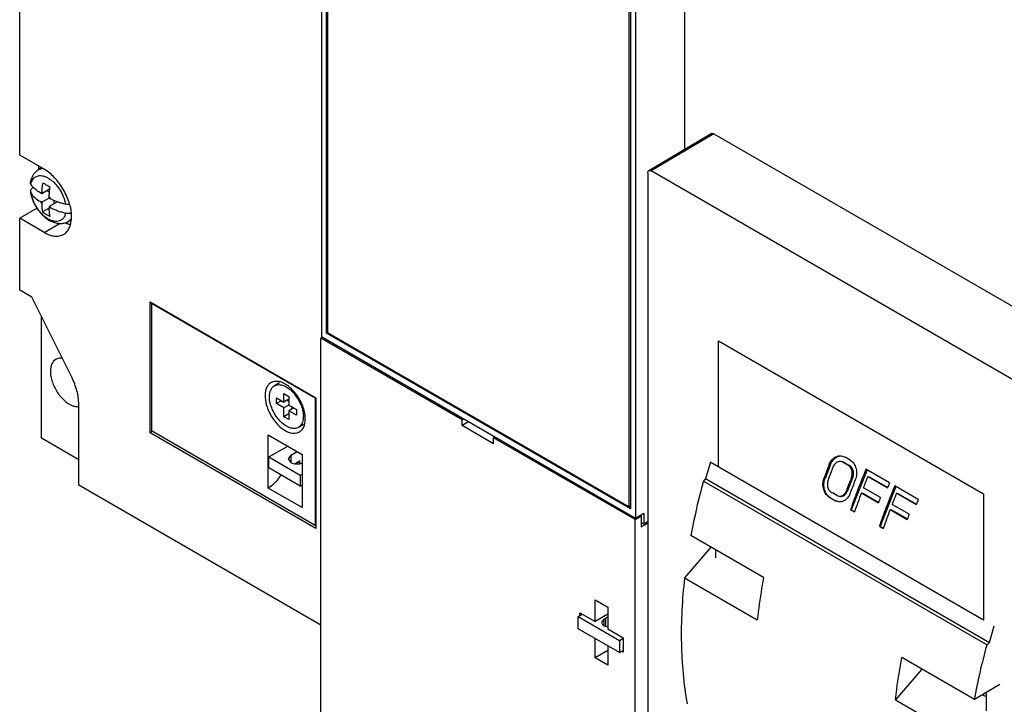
# Model space of a CAD drawing. Header units: millimetres. Extents: x 40 to 313, y 49 to 444.
# Tile 2 of 6: x 40 to 151, y 149 to 226. Entities that reach past the tile are written whole.
import ezdxf

# ---------------------------------------------------------------- set-up
doc = ezdxf.new("R2010")
doc.units = ezdxf.units.MM
doc.header["$LTSCALE"] = 32.082251
doc.layers.get('0').update_dxf_attribs({"linetype": 'CONTINUOUS'})
doc.layers.add('INTFCLR_87', color=7, linetype='CONTINUOUS')

msp = doc.modelspace()

# ---------------------------------------------------------------- linework, layer by layer
at = {"color": 7, "linetype": 'Continuous'}
for p, q in [((40.37, 210.63), (40.37, 316.61)), ((74.32, 279.11), (74.32, 190.2)), ((74.89, 190.61), (74.89, 278.06)), ((75.03, 277.81), (75.03, 190.69)), ((115.2, 263.11), (115.2, 211.28)), ((108.97, 171.09), (108.97, 258.21)), ((109.11, 258.3), (109.11, 170.85)), ((109.68, 258.7), (109.68, 169.79)), ((111.16, 208.89), (118.19, 213.05)), ((118.49, 213.02), (111.42, 208.87)), ((118.49, 213.02), (118.19, 213.05)), ((118.49, 213.02), (163.53, 187.02)), ((43.13, 209.04), (40.37, 210.63)), ((42.37, 208.93), (42.79, 209.24)), ((42.49, 209.41), (42.49, 209.02)), ((111.06, 208.66), (111.06, 131.89)), ((156.46, 182.86), (111.42, 208.87)), ((41.58, 206.52), (41.63, 206.39)), ((41.91, 207.01), (41.81, 206.94)), ((42.85, 206.3), (42.71, 206.39)), ((43.77, 206.84), (42.85, 206.3)), ((42.85, 206.3), (42.85, 206.47)), ((43.72, 206.46), (43.41, 206.63)), ((42.85, 205.33), (42.71, 205.41)), ((43.7, 205.81), (42.85, 205.33)), ((42.85, 205.33), (42.85, 205.16)), ((43.7, 205.81), (43.7, 205.98)), ((43.7, 205.81), (43.84, 205.73)), ((44.62, 205.37), (43.7, 204.84)), ((44.26, 205.16), (44.26, 205.51)), ((42.34, 204.66), (40.37, 203.53)), ((43.7, 204.67), (42.95, 204.24)), ((43.7, 204.84), (43.7, 204.67)), ((43.7, 204.84), (43.84, 204.75)), ((40.37, 195.45), (40.37, 203.53)), ((43.13, 201.94), (40.37, 203.53)), ((43.13, 201.94), (44.92, 202.97)), ((45.72, 203.11), (46.09, 203.27)), ((41.72, 194.67), (40.37, 195.45)), ((46.23, 185.66), (41.72, 194.67)), ((55.04, 179.42), (55.04, 194.12)), ((55.04, 194.12), (73.71, 183.34)), ((55.19, 194), (55.19, 179.63)), ((55.19, 194), (73.64, 183.34)), ((42.84, 178.79), (42.84, 192.41)), ((75.03, 190.69), (74.89, 190.61)), ((109.11, 170.85), (74.89, 190.61)), ((75.03, 190.69), (108.97, 171.09)), ((74.27, 190.06), (74.41, 190.15)), ((74.27, 141.97), (74.27, 190.06)), ((90.18, 180.88), (74.27, 190.06)), ((109.68, 169.79), (74.32, 190.2)), ((119.01, 189.74), (148.83, 172.53)), ((119.01, 175.57), (119.01, 189.74)), ((69.6, 185.02), (69.04, 184.7)), ((69.26, 182.69), (69.26, 183.34)), ((69.26, 183.34), (70.11, 182.85)), ((69.82, 183.01), (69.26, 182.69)), ((70.11, 182.85), (70.11, 183.83)), ((70.11, 183.83), (70.67, 183.5)), ((70.67, 183.18), (70.11, 182.85)), ((70.67, 182.93), (70.42, 183.08)), ((70.67, 183.5), (70.67, 182.52)), ((73.64, 183.34), (73.64, 168.97)), ((73.71, 183.34), (73.71, 168.64)), ((47.02, 173.52), (47.02, 182.63)), ((70.11, 182.2), (69.26, 182.69)), ((70.67, 182.52), (70.11, 182.2)), ((70.11, 181.22), (70.11, 182.2)), ((70.67, 182.52), (71.52, 182.03)), ((71.24, 182.2), (70.67, 181.87)), ((70.67, 181.87), (70.67, 180.89)), ((71.52, 181.38), (70.67, 181.87)), ((71.03, 182.08), (71.03, 182.32)), ((71.52, 182.03), (71.52, 181.38)), ((70.67, 181.54), (70.11, 181.22)), ((70.67, 180.89), (70.11, 181.22)), ((90.18, 180.88), (90.32, 180.96)), ((90.18, 180.22), (90.18, 180.88)), ((90.89, 180.63), (90.18, 180.22)), ((55.29, 179.56), (55.04, 179.42)), ((73.64, 168.97), (55.19, 179.63)), ((72.3, 180.35), (71.74, 180.02)), ((93.71, 178.18), (90.18, 180.22)), ((47.02, 176.38), (42.84, 178.79)), ((73.71, 168.64), (55.04, 179.42)), ((68.34, 179.19), (72.16, 176.98)), ((68.34, 173.2), (68.34, 179.19)), ((93.71, 178.84), (93.86, 178.92)), ((109.62, 169.65), (93.71, 178.84)), ((93.71, 178.18), (93.71, 178.84)), ((68.41, 176.69), (70.54, 177.92)), ((70.46, 177.87), (70.46, 177.96)), ((70.88, 176.89), (71.6, 177.3)), ((68.41, 176.69), (71.94, 174.65)), ((68.41, 175.46), (68.41, 176.69)), ((70.88, 176.89), (70.59, 176.48)), ((70.59, 176.48), (70.88, 176.07)), ((70.88, 176.89), (70.88, 176.07)), ((71.38, 175.95), (71.94, 176.28)), ((72.16, 176.98), (72.16, 171)), ((132.82, 176.82), (133.26, 176.68)), ((133.84, 176.34), (133.26, 176.68)), ((71.94, 173.42), (68.41, 175.46)), ((71.69, 176.17), (71.98, 176)), ((118.12, 176.1), (117.57, 174.27)), ((148.83, 158.35), (118.06, 176.12)), ((131.58, 175.72), (131, 174.26)), ((131.58, 175.72), (131.43, 175.74)), ((133.02, 176.1), (132.76, 176.18)), ((133.17, 176.08), (132.9, 176.17)), ((133.02, 176.1), (133.61, 175.76)), ((133.17, 176.08), (133.02, 176.1)), ((133.17, 176.08), (133.76, 175.74)), ((133.61, 175.76), (133.76, 175.74)), ((135.73, 175.25), (133.96, 170.75)), ((138.26, 173.79), (135.61, 175.32)), ((71.94, 174.65), (72.16, 174.77)), ((71.94, 174.65), (71.94, 173.42)), ((117.57, 174.27), (117.32, 173.99)), ((117.32, 173.99), (149.24, 155.55)), ((117.57, 174.27), (149.5, 155.84)), ((130.87, 174.27), (131, 174.26)), ((134.11, 174.35), (133.54, 172.88)), ((134.11, 174.35), (133.96, 174.36)), ((135.81, 174.49), (138.03, 173.21)), ((135.81, 174.49), (135.96, 174.47)), ((135.96, 174.47), (138.06, 173.26)), ((74.27, 157.79), (47.02, 173.52)), ((72.16, 171), (68.34, 173.2)), ((71.94, 173.42), (72.16, 173.54)), ((133.41, 172.9), (133.54, 172.88)), ((137.23, 172.12), (135.32, 173.23)), ((138.97, 173.38), (137.2, 168.88)), ((141.5, 171.92), (138.85, 173.45)), ((131.61, 172.11), (131.52, 172.12)), ((131.52, 172.12), (132.11, 171.78)), ((131.61, 172.11), (132.19, 171.77)), ((132.42, 172.31), (131.83, 172.65)), ((132.11, 171.78), (132.19, 171.77)), ((132.54, 171.64), (132.11, 171.78)), ((132.42, 172.31), (132.58, 172.27)), ((133.85, 172.65), (133.84, 172.63)), ((135.09, 172.65), (137.01, 171.54)), ((135.09, 172.65), (135.24, 172.63)), ((135.24, 172.63), (137.04, 171.59)), ((139.05, 172.62), (141.26, 171.34)), ((139.05, 172.62), (139.2, 172.6)), ((139.2, 172.6), (141.29, 171.39)), ((148.83, 172.53), (148.83, 158.35)), ((109.11, 171.18), (108.97, 171.09)), ((109.11, 171.05), (108.99, 171.12)), ((133.88, 170.76), (133.96, 170.75)), ((133.88, 170.76), (134.32, 170.51)), ((133.96, 170.75), (134.33, 170.54)), ((138.33, 170.78), (138.47, 170.76)), ((138.33, 170.78), (140.25, 169.67)), ((138.47, 170.76), (140.28, 169.72)), ((140.47, 170.25), (138.55, 171.36)), ((109.62, 169.65), (110.33, 170.06)), ((109.62, 130.16), (109.62, 169.65)), ((110.6, 170.32), (109.68, 169.79)), ((110.33, 170.06), (110.24, 170.11)), ((110.33, 170.06), (110.33, 168.83)), ((110.6, 170.32), (110.6, 169.16)), ((73.64, 168.97), (73.71, 169.01)), ((110.33, 169.31), (110.6, 169.16)), ((110.33, 168.83), (111.06, 169.25)), ((110.6, 169.16), (111.06, 169.42)), ((137.12, 168.89), (137.2, 168.88)), ((137.12, 168.89), (137.56, 168.64)), ((137.2, 168.88), (137.57, 168.67)), ((124.09, 163.13), (115.9, 167.85)), ((118.17, 166.54), (115.19, 163.11)), ((118.72, 165.36), (118.72, 166.22)), ((115.19, 163.11), (123.38, 158.38)), ((105.13, 160.63), (106.55, 159.82)), ((105.13, 158.18), (105.13, 160.63)), ((106.55, 159.82), (106.55, 157.37)), ((103.21, 158.77), (103.66, 159.03)), ((103.21, 158.77), (107.87, 156.07)), ((103.21, 157.38), (103.21, 158.77)), ((103.4, 159.18), (105.13, 158.18)), ((103.4, 158.88), (103.4, 159.18)), ((106.55, 159), (105.13, 158.18)), ((106.11, 158.44), (106.32, 158.56)), ((106.32, 157.7), (106.32, 158.56)), ((107.87, 154.69), (103.21, 157.38)), ((106.11, 158.44), (105.86, 158.09)), ((106.11, 158.44), (106.11, 157.75)), ((106.55, 157.37), (108.28, 156.37)), ((149.5, 155.84), (150.05, 157.69)), ((105.13, 154.1), (105.13, 156.27)), ((107.87, 156.07), (108.28, 156.31)), ((108.28, 156.37), (108.28, 154.73)), ((106.55, 155.45), (106.55, 153.28)), ((107.87, 156.07), (107.87, 154.69)), ((149.24, 155.55), (149.5, 155.84)), ((106.55, 154.92), (105.13, 154.1)), ((106.55, 153.28), (105.13, 154.1)), ((107.87, 154.69), (108.28, 154.92)), ((108.28, 154.73), (108.12, 154.83)), ((147.83, 149.42), (139.64, 154.14)), ((141.91, 152.83), (138.93, 149.4)), ((150.68, 151.12), (147.83, 149.42)), ((148.74, 149.96), (149.12, 149.74)), ((149.12, 150.19), (149.12, 148.14)), ((138.93, 149.4), (147.12, 144.67))]:
    msp.add_line(p, q, dxfattribs=at)
for centre, radius, start, end in [((43.08, 207.82), 1.32, 94.7219, 98.0269), ((44.26, 206.14), 1.72, 205.2972, 214.7031), ((42.28, 205), 1.72, 25.2972, 34.7031), ((46.35, 207.34), 4.82, 213.9009, 214.4094), ((46.24, 207.26), 4.69, 214.3852, 218.5235), ((46.96, 206.04), 3.35, 245.6908, 248.2045), ((69.2, 184.07), 1.12, 102.6973, 110.7236), ((69.22, 183.99), 1.21, 96.0406, 102.6783), ((68.78, 182.35), 2.93, 59.9986, 60.9791), ((71.16, 183.59), 3.17, 180.0406, 183.7518), ((68, 181.03), 4.29, 38.2936, 40.6433), ((67.75, 180.84), 4.6, 21.2753, 38.2654), ((67.08, 180.45), 5.51, 24.8191, 30.0153), ((69.96, 181.26), 2.34, 354.7009, 0.0595), ((71.29, 180.81), 0.906, 299.973, 308.4841), ((71.28, 180.48), 1.12, 309.2776, 317.3023), ((71.21, 180.54), 1.21, 317.3214, 323.964), ((213.43, 143.85), 87.98, 158.7524, 159.7735), ((213.94, 143.57), 88.06, 158.7011, 159.7216), ((133.29, 175.13), 1.96, 158.6872, 161.8817), ((133.48, 175.1), 2, 158.5828, 161.7064), ((217.75, 141.51), 88.83, 157.6293, 159.362), ((216, 142.38), 88.05, 158.7037, 159.7243), ((216.45, 142.13), 88.06, 158.701, 159.7215), ((218.4, 141.17), 89.06, 158.0346, 158.9038), ((220.99, 139.64), 88.83, 157.6293, 159.362), ((221.36, 139.6), 89.86, 157.6345, 158.0353), ((215.69, 142.28), 86.63, 159.3596, 160.8092), ((216.51, 141.9), 87.03, 159.3089, 160.8059), ((219.53, 140.38), 88.2, 158.9045, 159.3102), ((221.64, 139.3), 89.06, 158.0346, 158.9038), ((224.6, 137.73), 89.86, 157.6345, 158.0353), ((218.93, 140.42), 86.63, 159.3596, 160.8092), ((219.75, 140.03), 87.03, 159.3089, 160.8059), ((222.76, 138.51), 88.2, 158.9045, 159.3102)]:
    msp.add_arc(centre, radius, start, end, dxfattribs=at)
for points, knots in [([(42.37, 208.93), (42.26, 208.85), (42.07, 208.67), (41.84, 208.35), (41.68, 208), (41.61, 207.74), (41.58, 207.61)], [0, 0, 0, 0, 0.248727, 0.497497, 0.747266, 1, 1, 1, 1]), ([(41.63, 207.37), (41.65, 207.47), (41.72, 207.68), (41.87, 207.94), (42.07, 208.15), (42.33, 208.28), (42.62, 208.34), (42.93, 208.32), (43.26, 208.22), (43.47, 208.12), (43.58, 208.06)], [0, 0, 0, 0, 0.132481, 0.253207, 0.366052, 0.476593, 0.591031, 0.71457, 0.850471, 1, 1, 1, 1]), ([(42.37, 208.93), (42.44, 208.98), (42.61, 209.07), (42.8, 209.12), (42.89, 209.14)], [0, 0, 0, 0, 0.494127, 1, 1, 1, 1]), ([(46.21, 203.71), (46.21, 204.22), (46.02, 205.28), (45.36, 206.77), (44.39, 208.09), (43.57, 208.79), (43.13, 209.04)], [0, 0, 0, 0, 0.237241, 0.500001, 0.76276, 1, 1, 1, 1]), ([(111.06, 208.66), (111.06, 208.68), (111.06, 208.77), (111.11, 208.86), (111.16, 208.89)], [0, 0, 0, 0, 0.293558, 1, 1, 1, 1]), ([(111.16, 208.89), (111.2, 208.91), (111.29, 208.93), (111.38, 208.89), (111.42, 208.87)], [0, 0, 0, 0, 0.449747, 1, 1, 1, 1]), ([(41.63, 207.37), (41.61, 207.4), (41.59, 207.47), (41.58, 207.55), (41.58, 207.59), (41.58, 207.61)], [0, 0, 0, 0, 0.509873, 0.754961, 1, 1, 1, 1]), ([(42.71, 206.39), (42.48, 206.52), (42.07, 206.79), (41.74, 207.17), (41.63, 207.37)], [0, 0, 0, 0, 0.533782, 1, 1, 1, 1]), ([(42.96, 207.52), (42.92, 207.34), (42.88, 207.08), (42.85, 206.72), (42.85, 206.55), (42.85, 206.47)], [0, 0, 0, 0, 0.514479, 0.760773, 1, 1, 1, 1]), ([(43.8, 207.03), (43.65, 207.1), (43.37, 207.26), (43.09, 207.43), (42.96, 207.52)], [0, 0, 0, 0, 0.50996, 1, 1, 1, 1]), ([(43.58, 208.06), (43.7, 207.99), (43.93, 207.83), (44.26, 207.54), (44.56, 207.2), (44.84, 206.82), (45.09, 206.41), (45.35, 205.85), (45.48, 205.41), (45.53, 205.11)], [0, 0, 0, 0, 0.11206, 0.232056, 0.358242, 0.488438, 0.620218, 0.751079, 1, 1, 1, 1]), ([(41.81, 206.94), (41.77, 206.91), (41.7, 206.85), (41.62, 206.75), (41.58, 206.63), (41.58, 206.56), (41.58, 206.52)], [0, 0, 0, 0, 0.28665, 0.542553, 0.775687, 1, 1, 1, 1]), ([(41.58, 206.52), (41.64, 206.19), (41.78, 205.7), (42.07, 205.08), (42.25, 204.78), (42.34, 204.64)], [0, 0, 0, 0, 0.491322, 0.74509, 1, 1, 1, 1]), ([(42.35, 204.65), (42.26, 204.79), (42.09, 205.06), (41.88, 205.5), (41.73, 205.94), (41.66, 206.24), (41.63, 206.39)], [0, 0, 0, 0, 0.257264, 0.512934, 0.762037, 1, 1, 1, 1]), ([(41.63, 206.39), (41.74, 206.19), (42.07, 205.81), (42.48, 205.54), (42.71, 205.41)], [0, 0, 0, 0, 0.466216, 1, 1, 1, 1]), ([(42.71, 206.39), (42.73, 206.41), (42.77, 206.44), (42.82, 206.46), (42.85, 206.47)], [0, 0, 0, 0, 0.500001, 1, 1, 1, 1]), ([(43.7, 205.98), (43.7, 206.06), (43.7, 206.23), (43.73, 206.59), (43.77, 206.85), (43.8, 207.03)], [0, 0, 0, 0, 0.239227, 0.485521, 1, 1, 1, 1]), ([(42.85, 205.16), (42.85, 205), (42.86, 204.69), (42.91, 204.39), (42.95, 204.24)], [0, 0, 0, 0, 0.518589, 1, 1, 1, 1]), ([(45.53, 205.11), (45.38, 205.14), (45.07, 205.21), (44.63, 205.36), (44.22, 205.53), (43.96, 205.66), (43.84, 205.73)], [0, 0, 0, 0, 0.265735, 0.521892, 0.766771, 1, 1, 1, 1]), ([(45.92, 205.08), (45.89, 205.08), (45.76, 205.08), (45.63, 205.09), (45.53, 205.11)], [0, 0, 0, 0, 0.252466, 1, 1, 1, 1]), ([(42.34, 204.64), (42.45, 204.49), (42.66, 204.19), (43.04, 203.8), (43.44, 203.47), (43.87, 203.21), (44.33, 203.03), (44.72, 202.95), (45.04, 202.95), (45.27, 202.97), (45.5, 203.02), (45.65, 203.08), (45.72, 203.11)], [0, 0, 0, 0, 0.137148, 0.27116, 0.400803, 0.525749, 0.64668, 0.765035, 0.823839, 0.882565, 0.941235, 1, 1, 1, 1]), ([(43.58, 203.44), (43.49, 203.5), (43.31, 203.62), (42.96, 203.9), (42.72, 204.16), (42.57, 204.35)], [0, 0, 0, 0, 0.232005, 0.477541, 1, 1, 1, 1]), ([(42.95, 204.24), (43.09, 204.15), (43.36, 203.98), (43.65, 203.83), (43.8, 203.75)], [0, 0, 0, 0, 0.490092, 1, 1, 1, 1]), ([(45.53, 204.13), (45.51, 204.03), (45.45, 203.82), (45.3, 203.55), (45.09, 203.35), (44.84, 203.22), (44.55, 203.16), (44.23, 203.18), (43.9, 203.28), (43.69, 203.38), (43.58, 203.44)], [0, 0, 0, 0, 0.13247, 0.253212, 0.366052, 0.476598, 0.591034, 0.714569, 0.850476, 1, 1, 1, 1]), ([(43.84, 204.75), (43.82, 204.73), (43.77, 204.7), (43.72, 204.68), (43.7, 204.67)], [0, 0, 0, 0, 0.500001, 1, 1, 1, 1]), ([(43.8, 203.75), (43.76, 203.9), (43.71, 204.2), (43.7, 204.51), (43.7, 204.67)], [0, 0, 0, 0, 0.481412, 1, 1, 1, 1]), ([(43.84, 204.75), (43.96, 204.68), (44.22, 204.55), (44.63, 204.38), (45.07, 204.23), (45.38, 204.16), (45.53, 204.13)], [0, 0, 0, 0, 0.233228, 0.478106, 0.734262, 1, 1, 1, 1]), ([(45.53, 204.13), (45.63, 204.11), (45.83, 204.1), (46.03, 204.11), (46.12, 204.12)], [0, 0, 0, 0, 0.498762, 1, 1, 1, 1]), ([(45.3, 201.72), (45.45, 201.8), (45.72, 202.03), (46, 202.5), (46.17, 203.07), (46.21, 203.49), (46.21, 203.71)], [0, 0, 0, 0, 0.217783, 0.45091, 0.710297, 1, 1, 1, 1]), ([(46.16, 203.45), (46.1, 203.37), (45.97, 203.24), (45.81, 203.15), (45.72, 203.11)], [0, 0, 0, 0, 0.505443, 1, 1, 1, 1]), ([(46.03, 202.83), (46, 202.83), (45.9, 202.86), (45.8, 202.9), (45.72, 202.93)], [0, 0, 0, 0, 0.24451, 1, 1, 1, 1]), ([(43.13, 201.94), (43.32, 201.83), (43.7, 201.65), (44.28, 201.5), (44.83, 201.52), (45.16, 201.64), (45.3, 201.72)], [0, 0, 0, 0, 0.289702, 0.549088, 0.782216, 1, 1, 1, 1]), ([(44.46, 187.68), (44.26, 187.57), (43.91, 187.13), (43.84, 186.6), (43.84, 186.31)], [0, 0, 0, 0, 0.44917, 1, 1, 1, 1]), ([(45.17, 187.81), (45.11, 187.82), (44.86, 187.83), (44.61, 187.77), (44.46, 187.68)], [0, 0, 0, 0, 0.267153, 1, 1, 1, 1]), ([(43.84, 186.31), (43.84, 185.92), (44, 185.1), (44.54, 183.98), (45.32, 183.04), (45.98, 182.59), (46.32, 182.46)], [0, 0, 0, 0, 0.243004, 0.511779, 0.774046, 1, 1, 1, 1]), ([(47.02, 182.63), (47.02, 183.13), (46.86, 184.18), (46.47, 185.17), (46.23, 185.66)], [0, 0, 0, 0, 0.474909, 1, 1, 1, 1]), ([(70.2, 184.92), (70.11, 184.97), (69.77, 185.14), (69.37, 185.22), (69.09, 185.19)], [0, 0, 0, 0, 0.279091, 1, 1, 1, 1]), ([(68.42, 184.87), (68.35, 184.8), (68.07, 184.43), (67.98, 183.94), (67.98, 183.59)], [0, 0, 0, 0, 0.221496, 1, 1, 1, 1]), ([(68.48, 183.46), (68.48, 183.72), (68.54, 184.2), (68.86, 184.59), (69.04, 184.7)], [0, 0, 0, 0, 0.550845, 1, 1, 1, 1]), ([(69.04, 184.7), (69.18, 184.78), (69.53, 184.87), (69.88, 184.79), (70.05, 184.73)], [0, 0, 0, 0, 0.464762, 1, 1, 1, 1]), ([(70.05, 184.73), (70.11, 184.71), (70.34, 184.61), (70.56, 184.47), (70.71, 184.35)], [0, 0, 0, 0, 0.233839, 1, 1, 1, 1]), ([(70.72, 184.56), (70.69, 184.59), (70.53, 184.71), (70.37, 184.82), (70.25, 184.89)], [0, 0, 0, 0, 0.259181, 1, 1, 1, 1]), ([(70.71, 184.35), (70.76, 184.31), (70.95, 184.15), (71.13, 183.97), (71.25, 183.83)], [0, 0, 0, 0, 0.24109, 1, 1, 1, 1]), ([(71.2, 184.1), (71.17, 184.14), (71.01, 184.3), (70.85, 184.45), (70.72, 184.56)], [0, 0, 0, 0, 0.256134, 1, 1, 1, 1]), ([(71.85, 183.2), (71.8, 183.28), (71.61, 183.6), (71.39, 183.89), (71.2, 184.1)], [0, 0, 0, 0, 0.253404, 1, 1, 1, 1]), ([(67.99, 183.38), (68.01, 183.02), (68.18, 182.27), (68.67, 181.23), (69.36, 180.32), (69.94, 179.84), (70.25, 179.67)], [0, 0, 0, 0, 0.241976, 0.50472, 0.764952, 1, 1, 1, 1]), ([(71.74, 180.02), (71.6, 179.95), (71.27, 179.86), (70.72, 179.97), (70.16, 180.27), (69.43, 180.92), (68.74, 181.98), (68.48, 182.98), (68.48, 183.46)], [0, 0, 0, 0, 0.087138, 0.186851, 0.304531, 0.438668, 0.730082, 1, 1, 1, 1]), ([(46.32, 182.46), (46.38, 182.44), (46.62, 182.36), (46.89, 182.33), (47.07, 182.36)], [0, 0, 0, 0, 0.271433, 1, 1, 1, 1]), ([(72.04, 182.51), (72.08, 182.4), (72.22, 182), (72.3, 181.57), (72.3, 181.26)], [0, 0, 0, 0, 0.266352, 1, 1, 1, 1]), ([(72.51, 180.97), (72.51, 181.12), (72.47, 181.73), (72.28, 182.33), (72.08, 182.76)], [0, 0, 0, 0, 0.23048, 1, 1, 1, 1]), ([(72.29, 181.04), (72.27, 180.85), (72.19, 180.5), (71.98, 180.2), (71.85, 180.1)], [0, 0, 0, 0, 0.539574, 1, 1, 1, 1]), ([(72.19, 179.82), (72.25, 179.9), (72.45, 180.25), (72.51, 180.66), (72.51, 180.97)], [0, 0, 0, 0, 0.224106, 1, 1, 1, 1]), ([(70.25, 179.67), (70.36, 179.6), (70.77, 179.4), (71.26, 179.32), (71.58, 179.4)], [0, 0, 0, 0, 0.286031, 1, 1, 1, 1]), ([(131.47, 175.84), (131.52, 175.99), (131.68, 176.28), (132.01, 176.61), (132.4, 176.81), (132.69, 176.83), (132.82, 176.82)], [0, 0, 0, 0, 0.273203, 0.53046, 0.770943, 1, 1, 1, 1]), ([(131.62, 175.83), (131.67, 175.97), (131.81, 176.23), (132.1, 176.54), (132.44, 176.75), (132.7, 176.81), (132.82, 176.81)], [0, 0, 0, 0, 0.272635, 0.530271, 0.77139, 1, 1, 1, 1]), ([(132.76, 176.18), (132.67, 176.19), (132.49, 176.17), (132.15, 176), (131.97, 175.74), (131.9, 175.56)], [0, 0, 0, 0, 0.230003, 0.471501, 1, 1, 1, 1]), ([(133.84, 176.34), (134, 176.24), (134.29, 175.96), (134.53, 175.39), (134.58, 174.75), (134.48, 174.32), (134.4, 174.11)], [0, 0, 0, 0, 0.226073, 0.472912, 0.73537, 1, 1, 1, 1]), ([(70.88, 176.07), (71.07, 175.97), (71.52, 175.87), (71.98, 175.93), (72.18, 176.02)], [0, 0, 0, 0, 0.491103, 1, 1, 1, 1]), ([(133.97, 174.38), (134.02, 174.51), (134.08, 174.78), (134.04, 175.18), (133.89, 175.53), (133.71, 175.7), (133.61, 175.76)], [0, 0, 0, 0, 0.264797, 0.527417, 0.774271, 1, 1, 1, 1]), ([(134.12, 174.37), (134.17, 174.49), (134.23, 174.76), (134.19, 175.16), (134.04, 175.51), (133.86, 175.68), (133.76, 175.74)], [0, 0, 0, 0, 0.264493, 0.527005, 0.774141, 1, 1, 1, 1]), ([(69.77, 174.67), (69.68, 174.52), (69.29, 173.95), (68.78, 173.45), (68.34, 173.2)], [0, 0, 0, 0, 0.267376, 1, 1, 1, 1]), ([(117.32, 173.99), (117.18, 173.47), (116.64, 171.44), (116.19, 169.39), (115.9, 167.85)], [0, 0, 0, 0, 0.253714, 1, 1, 1, 1]), ([(131.52, 172.12), (131.37, 172.21), (131.08, 172.48), (130.82, 173.02), (130.74, 173.65), (130.81, 174.07), (130.87, 174.27)], [0, 0, 0, 0, 0.226341, 0.474512, 0.736821, 1, 1, 1, 1]), ([(131.61, 172.11), (131.45, 172.2), (131.17, 172.47), (130.92, 173.02), (130.85, 173.64), (130.93, 174.06), (131, 174.26)], [0, 0, 0, 0, 0.225867, 0.472603, 0.734859, 1, 1, 1, 1]), ([(131.34, 174.09), (131.29, 173.95), (131.24, 173.66), (131.3, 173.22), (131.5, 172.86), (131.72, 172.69), (131.83, 172.65)], [0, 0, 0, 0, 0.265783, 0.530139, 0.77716, 1, 1, 1, 1]), ([(132.58, 172.27), (132.66, 172.26), (132.84, 172.28), (133.08, 172.41), (133.28, 172.62), (133.37, 172.8), (133.41, 172.9)], [0, 0, 0, 0, 0.22798, 0.466397, 0.723816, 1, 1, 1, 1]), ([(132.68, 172.26), (132.77, 172.25), (132.95, 172.27), (133.2, 172.4), (133.4, 172.61), (133.5, 172.79), (133.54, 172.88)], [0, 0, 0, 0, 0.228493, 0.468117, 0.725669, 1, 1, 1, 1]), ([(132.54, 171.64), (132.45, 171.66), (132.33, 171.7), (132.22, 171.76), (132.19, 171.77)], [0, 0, 0, 0, 0.746831, 1, 1, 1, 1]), ([(133.84, 172.63), (133.78, 172.47), (133.64, 172.19), (133.33, 171.86), (132.95, 171.66), (132.67, 171.63), (132.54, 171.64)], [0, 0, 0, 0, 0.276857, 0.534311, 0.77253, 1, 1, 1, 1]), ([(115.19, 163.11), (114.92, 160.66), (114.66, 155.92), (115.08, 151.18), (115.47, 148.94)], [0, 0, 0, 0, 0.520401, 1, 1, 1, 1]), ([(124.09, 163.13), (124.01, 162.73), (123.73, 161.15), (123.51, 159.57), (123.38, 158.38)], [0, 0, 0, 0, 0.253611, 1, 1, 1, 1]), ([(106.52, 158.65), (106.5, 158.64), (106.43, 158.62), (106.37, 158.59), (106.32, 158.56)], [0, 0, 0, 0, 0.262045, 1, 1, 1, 1]), ([(105.86, 158.09), (105.86, 158.04), (105.9, 157.91), (106.06, 157.77), (106.28, 157.66), (106.45, 157.62), (106.54, 157.61)], [0, 0, 0, 0, 0.191735, 0.418792, 0.69163, 1, 1, 1, 1]), ([(148.4, 152.19), (148.46, 152.47), (148.72, 153.59), (149.01, 154.71), (149.24, 155.55)], [0, 0, 0, 0, 0.248051, 1, 1, 1, 1]), ([(138.93, 149.4), (138.98, 149.79), (139.17, 151.38), (139.42, 152.96), (139.64, 154.14)], [0, 0, 0, 0, 0.246358, 1, 1, 1, 1]), ([(147.83, 149.42), (147.87, 149.65), (148.05, 150.57), (148.24, 151.5), (148.4, 152.19)], [0, 0, 0, 0, 0.248167, 1, 1, 1, 1])]:
    msp.add_open_spline(points, degree=3, knots=knots, dxfattribs=at)
for points in [[(68.8, 185.13), (68.66, 185.07), (68.53, 184.98), (68.42, 184.87)], [(71.58, 179.4), (71.73, 179.44), (71.87, 179.51), (71.99, 179.61)], [(133.96, 174.36), (133.97, 174.37), (133.97, 174.38), (133.97, 174.38)], [(134.12, 174.37), (134.12, 174.36), (134.12, 174.35), (134.11, 174.35)]]:
    msp.add_open_spline(points, degree=3, dxfattribs=at)
at = {"layer": 'INTFCLR_87', "color": 254, "linetype": 'Continuous', "true_color": 0xf0ebaf}
msp.add_line((43.7, 205.81), (43.27, 205.57), dxfattribs=at)

doc.saveas('drawing.dxf')
